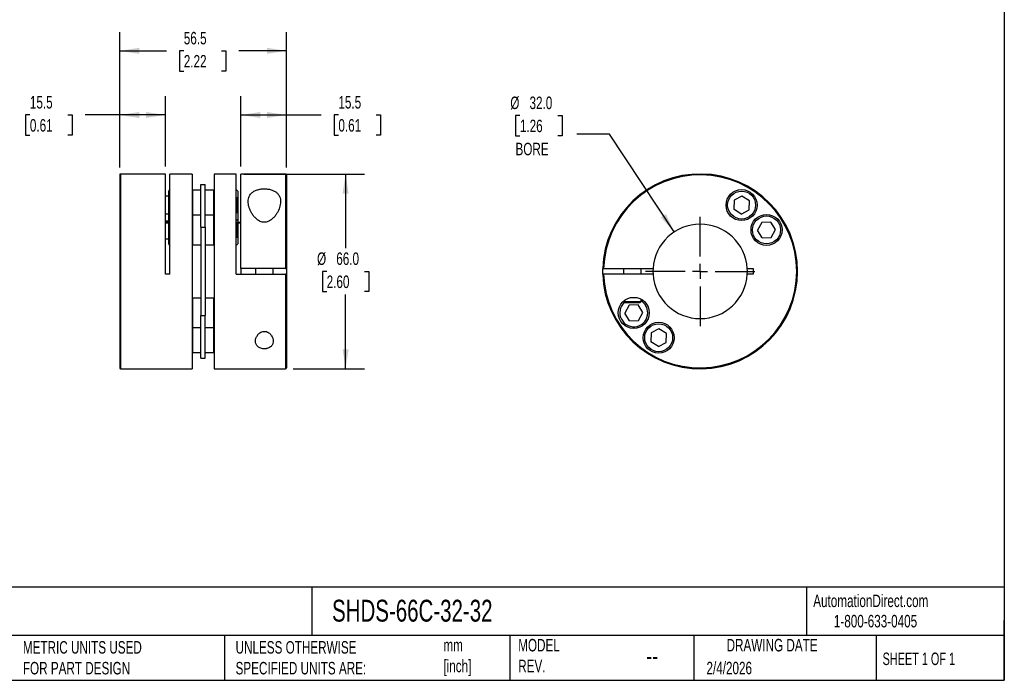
# Model space of a CAD drawing. Header units: millimetres. Extents: x 13 to 546, y 13 to 419.
# Tile 2 of 3: x 213 to 546, y 13 to 237. Entities that reach past the tile are written whole.
import ezdxf

# ---------------------------------------------------------------- set-up
doc = ezdxf.new("R2010")
doc.units = ezdxf.units.MM
doc.header["$LTSCALE"] = 2
doc.linetypes.add('SLD-Center', pattern=[19.05, 15.24, -1.27, 1.27, -1.27])
doc.linetypes.add('SLD-Solid', pattern=[0])
doc.layers.add('CENTER', color=40, linetype='SLD-Center')
doc.layers.add('DIMENSIONS', color=140, linetype='SLD-Solid', lineweight=25)
doc.layers.add('TEXT', color=140, linetype='SLD-Solid', lineweight=25)
doc.styles.add('SLDTEXTSTYLE0', font='TXT', dxfattribs={"width": 0.7})
doc.styles.add('SLDTEXTSTYLE1', font='TXT', dxfattribs={"width": 0.65})
doc.dimstyles.new('SLDDIMSTYLE0', dxfattribs={"dimtxt": 4.316016, "dimasz": 6.604, "dimexe": 0, "dimexo": 0.0625, "dimgap": 1.079004, "dimtad": 0, "dimtih": 1, "dimtoh": 1, "dimdec": 1, "dimrnd": 1e-09, "dimzin": 12, "dimdsep": 46, "dimtxsty": 'SLDTEXTSTYLE0', "dimsah": 1, "dimcen": 0.09, "dimadec": 0, "dimazin": 3, "dimtfac": 1, "dimtdec": 1, "dimtofl": 0, "dimtmove": 0, "dimatfit": 3, "dimfxl": 0, "dimfrac": 2, "dimtolj": 1, "dimtzin": 12, "dimarcsym": 0})
doc.dimstyles.new('SLDDIMSTYLE1', dxfattribs={"dimtxt": 4.316016, "dimasz": 6.604, "dimexe": 0, "dimexo": 0.0625, "dimgap": 1.079004, "dimtad": 0, "dimtih": 1, "dimtoh": 1, "dimdec": 1, "dimrnd": 1e-09, "dimzin": 4, "dimdsep": 46, "dimtxsty": 'SLDTEXTSTYLE0', "dimsah": 1, "dimcen": 0.09, "dimadec": 0, "dimazin": 1, "dimtfac": 1, "dimtdec": 1, "dimtofl": 0, "dimtmove": 0, "dimatfit": 3, "dimfxl": 0, "dimfrac": 2, "dimtolj": 1, "dimtzin": 12, "dimarcsym": 0})
doc.dimstyles.new('SLDDIMSTYLE2', dxfattribs={"dimtxt": 4.316016, "dimasz": 6.604, "dimexe": 0, "dimexo": 0.0625, "dimgap": 1.079004, "dimtad": 0, "dimtih": 1, "dimtoh": 1, "dimdec": 1, "dimrnd": 1e-09, "dimzin": 4, "dimdsep": 46, "dimtxsty": 'SLDTEXTSTYLE0', "dimsah": 1, "dimcen": 0, "dimadec": 0, "dimazin": 1, "dimtfac": 1, "dimtdec": 1, "dimtofl": 0, "dimtmove": 0, "dimatfit": 3, "dimfxl": 0, "dimfrac": 2, "dimtolj": 1, "dimtzin": 12, "dimarcsym": 0})

# ---------------------------------------------------------------- blocks, each defined once
blk = doc.blocks.new('_D')
at = {"layer": 'DIMENSIONS'}
for p, q in [((246.49, 186.52), (246.49, 210.63)), ((261.99, 186.82), (261.99, 210.63)), ((216.08, 204.28), (214.63, 204.28)), ((214.63, 204.28), (214.63, 197.42)), ((228.91, 204.28), (230.36, 204.28)), ((230.36, 204.28), (230.36, 197.42)), ((246.49, 204.28), (234.76, 204.28)), ((261.99, 204.28), (246.49, 204.28)), ((214.63, 197.42), (216.08, 197.42)), ((230.36, 197.42), (228.91, 197.42))]:
    blk.add_line(p, q, dxfattribs=at)
for points in [[(246.49, 204.28), (253.1, 203.26), (253.1, 205.29)], [(261.99, 204.28), (255.39, 205.29), (255.39, 203.26)]]:
    blk.add_solid(points, dxfattribs=at)
at = {"layer": 'DIMENSIONS', "char_height": 4.233, "attachment_point": 1, "style": 'SLDTEXTSTYLE0'}
for s, insert in [('15.5', (216.08, 210.7)), ('0.61', (216.08, 202.87))]:
    blk.add_mtext(s, dxfattribs=dict(at, insert=insert))
blk = doc.blocks.new('_D_1')
at = {"layer": 'DIMENSIONS'}
for p, q in [((287.49, 186.82), (287.49, 210.63)), ((302.99, 186.52), (302.99, 210.63)), ((287.49, 204.28), (302.99, 204.28)), ((302.99, 204.28), (314.72, 204.28)), ((320.57, 204.28), (319.12, 204.28)), ((319.12, 204.28), (319.12, 197.42)), ((333.4, 204.28), (334.85, 204.28)), ((334.85, 204.28), (334.85, 197.42)), ((319.12, 197.42), (320.57, 197.42)), ((334.85, 197.42), (333.4, 197.42))]:
    blk.add_line(p, q, dxfattribs=at)
for points in [[(287.49, 204.28), (294.1, 203.26), (294.1, 205.29)], [(302.99, 204.28), (296.39, 205.29), (296.39, 203.26)]]:
    blk.add_solid(points, dxfattribs=at)
at = {"layer": 'DIMENSIONS', "char_height": 4.233, "attachment_point": 1, "style": 'SLDTEXTSTYLE0'}
for s, insert in [('15.5', (320.57, 210.7)), ('0.61', (320.57, 202.87))]:
    blk.add_mtext(s, dxfattribs=dict(at, insert=insert))
blk = doc.blocks.new('_D_2')
at = {"layer": 'DIMENSIONS'}
for p, q in [((246.49, 186.52), (246.49, 232.36)), ((302.99, 186.52), (302.99, 232.36)), ((246.49, 226.01), (262.36, 226.01)), ((268.21, 226.01), (266.76, 226.01)), ((266.76, 226.01), (266.76, 219.15)), ((281.03, 226.01), (282.48, 226.01)), ((282.48, 226.01), (282.48, 219.15)), ((302.99, 226.01), (286.88, 226.01)), ((266.76, 219.15), (268.21, 219.15)), ((282.48, 219.15), (281.03, 219.15))]:
    blk.add_line(p, q, dxfattribs=at)
for points in [[(246.49, 226.01), (253.1, 225), (253.1, 227.03)], [(302.99, 226.01), (296.39, 227.03), (296.39, 225)]]:
    blk.add_solid(points, dxfattribs=at)
at = {"layer": 'DIMENSIONS', "char_height": 4.233, "attachment_point": 1, "style": 'SLDTEXTSTYLE0'}
for s, insert in [('56.5', (268.21, 232.44)), ('2.22', (268.21, 224.61))]:
    blk.add_mtext(s, dxfattribs=dict(at, insert=insert))
blk = doc.blocks.new('_D_3')
at = {"layer": 'DIMENSIONS'}
for p, q in [((288.53, 184.28), (329.36, 184.28)), ((323.01, 184.28), (323.01, 159.1)), ((316.6, 151.28), (315.15, 151.28)), ((315.15, 151.28), (315.15, 144.42)), ((329.42, 151.28), (330.87, 151.28)), ((330.87, 151.28), (330.87, 144.42)), ((315.15, 144.42), (316.6, 144.42)), ((323.01, 118.28), (323.01, 143.45)), ((330.87, 144.42), (329.42, 144.42)), ((305.23, 118.28), (329.36, 118.28))]:
    blk.add_line(p, q, dxfattribs=at)
for points in [[(323.01, 184.28), (321.99, 177.67), (324.02, 177.67)], [(323.01, 118.28), (324.02, 124.88), (321.99, 124.88)]]:
    blk.add_solid(points, dxfattribs=at)
at = {"layer": 'DIMENSIONS', "char_height": 4.233, "attachment_point": 1, "style": 'SLDTEXTSTYLE0'}
for s, insert in [('%%c', (313.34, 157.7)), ('66.0', (319.85, 157.7)), ('2.60', (316.6, 149.87))]:
    blk.add_mtext(s, dxfattribs=dict(at, insert=insert))
blk = doc.blocks.new('_D_4')
at = {"layer": 'DIMENSIONS'}
for p, q in [((382.04, 204.09), (380.59, 204.09)), ((380.59, 204.09), (380.59, 197.23)), ((394.86, 204.09), (396.31, 204.09)), ((396.31, 204.09), (396.31, 197.23)), ((380.59, 197.23), (382.04, 197.23)), ((396.31, 197.23), (394.86, 197.23)), ((412.41, 197.82), (401.3, 197.82)), ((434.28, 164.64), (412.41, 197.82))]:
    blk.add_line(p, q, dxfattribs=at)
blk.add_solid([(434.28, 164.64), (431.5, 170.71), (429.8, 169.59)], dxfattribs=at)
at = {"layer": 'DIMENSIONS', "char_height": 4.233, "attachment_point": 1, "style": 'SLDTEXTSTYLE0'}
for s, insert in [('%%c', (378.78, 210.51)), ('32.0', (385.3, 210.51)), ('1.26', (382.04, 202.69)), ('BORE', (380.55, 194.86))]:
    blk.add_mtext(s, dxfattribs=dict(at, insert=insert))
blk = doc.blocks.new('SW_CENTERMARKSYMBOL_0')
at = {"layer": 'CENTER', "color": 0}
for p, q in [((0, 5.08), (0, 18.54)), ((-5.08, 0), (-18.54, 0)), ((0, 0), (-2.54, 0)), ((0, 0), (0, 2.54)), ((0, 0), (0, -2.54)), ((0, 0), (2.54, 0)), ((5.08, 0), (18.54, 0)), ((0, -5.08), (0, -18.54))]:
    blk.add_line(p, q, dxfattribs=at)

msp = doc.modelspace()

# ---------------------------------------------------------------- linework, layer by layer
for p, q in [((246.49, 183.98), (246.49, 118.58)), ((261.99, 184.28), (246.79, 184.28)), ((246.79, 184.28), (246.79, 118.28)), ((261.99, 150.28), (261.99, 184.28)), ((270.99, 184.28), (263.49, 184.28)), ((263.49, 150.28), (263.49, 184.28)), ((270.99, 184.28), (270.99, 118.28)), ((285.99, 184.28), (278.49, 184.28)), ((278.49, 184.28), (278.49, 118.28)), ((285.99, 150.28), (285.99, 184.28)), ((302.69, 184.28), (287.49, 184.28)), ((287.49, 152.28), (287.49, 184.28)), ((302.69, 184.28), (302.69, 152.28)), ((302.99, 183.98), (302.99, 152.28)), ((273.99, 166.21), (273.99, 180.71)), ((273.99, 180.71), (275.49, 180.71)), ((275.49, 166.21), (275.49, 180.71)), ((262.99, 176.75), (261.99, 176.75)), ((263.49, 178.98), (262.99, 178.48)), ((262.99, 178.48), (262.99, 170.05)), ((271.19, 178.75), (270.99, 178.55)), ((273.99, 178.75), (271.19, 178.75)), ((271.19, 178.75), (271.19, 170.32)), ((278.29, 178.75), (275.49, 178.75)), ((278.49, 178.55), (278.29, 178.75)), ((278.29, 178.75), (278.29, 170.32)), ((286.49, 178.48), (285.99, 178.98)), ((286.49, 178.48), (286.49, 176)), ((457.24, 176.78), (454.56, 175.36)), ((459.81, 175.17), (457.24, 176.78)), ((286.24, 176.25), (285.99, 176.25)), ((286.49, 176), (286.24, 176.25)), ((286.24, 176.25), (286.24, 171.25)), ((286.49, 176), (286.49, 171.5)), ((454.56, 175.36), (454.45, 172.33)), ((459.7, 172.14), (459.81, 175.17)), ((261.99, 170.75), (262.99, 170.75)), ((263.49, 170.55), (262.99, 170.05)), ((271.19, 170.32), (270.99, 170.12)), ((273.99, 170.32), (271.19, 170.32)), ((271.19, 170.32), (271.19, 160.32)), ((278.29, 170.32), (275.49, 170.32)), ((278.49, 170.12), (278.29, 170.32)), ((278.29, 170.32), (278.29, 160.32)), ((285.99, 171.25), (286.24, 171.25)), ((286.24, 171.25), (286.49, 171.5)), ((286.49, 171.5), (286.49, 169.03)), ((457.02, 170.72), (454.45, 172.33)), ((457.02, 170.72), (459.7, 172.14)), ((262.99, 168.32), (261.99, 168.32)), ((262.99, 167.88), (261.99, 167.88)), ((261.99, 167.68), (262.99, 167.68)), ((262.99, 170.05), (262.99, 160.6)), ((285.99, 168.53), (286.49, 169.03)), ((287.49, 167.88), (285.99, 167.88)), ((286.24, 167.82), (285.99, 167.82)), ((286.49, 167.57), (286.24, 167.82)), ((286.24, 167.82), (286.24, 162.82)), ((286.38, 167.68), (287.49, 167.68)), ((286.49, 169.03), (286.49, 167.88)), ((286.49, 167.68), (286.49, 167.57)), ((286.49, 167.57), (286.49, 163.07)), ((463.95, 167.89), (462.53, 165.21)), ((466.98, 168), (463.95, 167.89)), ((468.59, 165.43), (466.98, 168)), ((273.99, 166.21), (273.99, 136.35)), ((273.99, 166.21), (275.49, 166.21)), ((275.49, 166.21), (275.49, 136.35)), ((464.14, 162.64), (462.53, 165.21)), ((467.17, 162.75), (468.59, 165.43)), ((261.99, 162.32), (262.99, 162.32)), ((262.99, 160.6), (263.49, 160.1)), ((270.99, 160.52), (271.19, 160.32)), ((271.19, 160.32), (273.99, 160.32)), ((275.49, 160.32), (278.29, 160.32)), ((278.29, 160.32), (278.49, 160.52)), ((285.99, 162.82), (286.24, 162.82)), ((285.99, 160.1), (286.49, 160.6)), ((286.24, 162.82), (286.49, 163.07)), ((286.49, 163.07), (286.49, 160.6)), ((464.14, 162.64), (467.17, 162.75)), ((263.49, 150.28), (261.99, 150.28)), ((285.99, 150.28), (302.69, 150.28)), ((302.69, 152.28), (287.49, 152.28)), ((287.49, 152.28), (287.49, 150.28)), ((292.49, 152.28), (292.49, 150.28)), ((298.49, 150.28), (298.49, 152.28)), ((302.69, 150.28), (302.69, 118.28)), ((302.99, 152.28), (302.99, 150.28)), ((302.99, 150.28), (302.99, 118.58)), ((410.4, 152.28), (427.12, 152.28)), ((427.12, 150.28), (410.4, 150.28)), ((417.09, 152.28), (417.09, 150.28)), ((423.09, 150.28), (423.09, 152.28)), ((459.06, 152.28), (461.09, 152.28)), ((461.09, 150.28), (459.06, 150.28)), ((461.09, 152.28), (461.09, 150.28)), ((271.19, 142.23), (270.99, 142.03)), ((273.99, 142.23), (271.19, 142.23)), ((271.19, 142.23), (271.19, 132.23)), ((278.29, 142.23), (275.49, 142.23)), ((278.49, 142.03), (278.29, 142.23)), ((278.29, 142.23), (278.29, 132.23)), ((417.09, 141.12), (417.09, 141.08)), ((417.09, 141.08), (417.39, 140.78)), ((417.09, 141.08), (423.09, 141.08)), ((417.39, 140.78), (422.79, 140.78)), ((422.79, 140.78), (423.09, 141.08)), ((423.09, 141.08), (423.09, 141.87)), ((419.01, 139.8), (417.58, 137.13)), ((419.19, 134.56), (417.58, 137.13)), ((422.04, 139.91), (419.01, 139.8)), ((423.64, 137.34), (422.04, 139.91)), ((422.22, 134.66), (423.64, 137.34)), ((273.99, 136.35), (275.49, 136.35)), ((273.99, 121.85), (273.99, 136.35)), ((275.49, 121.85), (275.49, 136.35)), ((419.19, 134.56), (422.22, 134.66)), ((270.99, 132.43), (271.19, 132.23)), ((271.19, 132.23), (273.99, 132.23)), ((271.19, 132.23), (271.19, 123.8)), ((275.49, 132.23), (278.29, 132.23)), ((278.29, 132.23), (278.49, 132.43)), ((278.29, 132.23), (278.29, 123.8)), ((426.47, 130.41), (426.37, 127.38)), ((429.15, 131.83), (426.47, 130.41)), ((431.72, 130.23), (429.15, 131.83)), ((431.61, 127.2), (431.72, 130.23)), ((428.94, 125.77), (426.37, 127.38)), ((428.94, 125.77), (431.61, 127.2)), ((270.99, 124), (271.19, 123.8)), ((271.19, 123.8), (273.99, 123.8)), ((275.49, 123.8), (278.29, 123.8)), ((278.29, 123.8), (278.49, 124)), ((273.99, 121.85), (275.49, 121.85)), ((246.79, 118.28), (270.99, 118.28)), ((278.49, 118.28), (302.69, 118.28))]:
    msp.add_line(p, q)
at = {"flags": 128}
for points in [[(410.1, 150.28), (410.09, 151.85), (410.1, 152.28)], [(427.12, 152.28), (427.09, 151.39), (427.12, 150.28)], [(459.06, 150.28), (459.09, 151.39), (459.06, 152.28)]]:
    msp.add_lwpolyline(points, dxfattribs=at)
for centre, radius in [((457.13, 173.75), 5.25), ((457.13, 173.75), 4.73), ((465.56, 165.32), 5.25), ((465.56, 165.32), 4.73), ((420.61, 137.23), 5.25), ((429.04, 128.8), 5.25), ((429.04, 128.8), 4.73)]:
    msp.add_circle(centre, radius)
for centre, radius, start, end in [((246.79, 183.98), 0.3, 90, 180), ((302.69, 183.98), 0.3, 0, 90), ((443.09, 151.28), 33, 181.7365, 178.2635), ((443.09, 151.28), 32.7, 181.7524, 178.2476), ((443.09, 151.28), 16, 3.5833, 176.4167), ((443.09, 151.28), 16, 183.5833, 356.4167), ((420.61, 137.23), 4.73, 131.4259, 0), ((420.61, 137.23), 4.73, 0, 58.4364), ((246.79, 118.58), 0.3, 180, 270), ((302.69, 118.58), 0.3, 270, 0)]:
    msp.add_arc(centre, radius, start, end)
for points, knots in [([(289.99, 174.94), (289.99, 174.32), (290.1, 173.69), (290.4, 172.72), (290.52, 172.39), (290.81, 171.74), (290.97, 171.41), (291.34, 170.78), (291.55, 170.46), (292.03, 169.85), (292.29, 169.55), (292.72, 169.13), (292.88, 168.99), (293.2, 168.74), (293.37, 168.61), (293.74, 168.39), (293.92, 168.29), (294.32, 168.12), (294.53, 168.05), (294.96, 167.95), (295.18, 167.92), (295.63, 167.91), (295.85, 167.93), (296.29, 168), (296.5, 168.07), (296.91, 168.22), (297.1, 168.31), (297.47, 168.53), (297.65, 168.64), (297.99, 168.89), (298.14, 169.03), (298.59, 169.44), (298.86, 169.74), (299.35, 170.35), (299.56, 170.66), (299.95, 171.3), (300.12, 171.63), (300.57, 172.6), (300.78, 173.25), (300.95, 174.21), (300.98, 174.52), (301, 175.15), (300.98, 175.45), (300.87, 176.04), (300.79, 176.32), (300.56, 176.88), (300.41, 177.14), (300.03, 177.63), (299.8, 177.86), (299.4, 178.17), (299.26, 178.27), (298.95, 178.45), (298.79, 178.54), (298.28, 178.78), (297.9, 178.91), (297.09, 179.12), (296.66, 179.19), (296, 179.24), (295.78, 179.25), (295.34, 179.26), (295.11, 179.25), (294.68, 179.22), (294.45, 179.2), (294.02, 179.13), (293.82, 179.09), (293.41, 179), (293.22, 178.94), (292.83, 178.82), (292.65, 178.75), (292.13, 178.52), (291.82, 178.34), (291.4, 178.03), (291.27, 177.93), (291.04, 177.7), (290.93, 177.59), (290.63, 177.22), (290.47, 176.97), (290.1, 176.15), (289.99, 175.56), (289.99, 174.94)], [0, 0, 0, 0, 0.0625, 0.0625, 0.09375, 0.09375, 0.125, 0.125, 0.15625, 0.15625, 0.1875, 0.1875, 0.203125, 0.203125, 0.21875, 0.21875, 0.234375, 0.234375, 0.25, 0.25, 0.265625, 0.265625, 0.28125, 0.28125, 0.296875, 0.296875, 0.3125, 0.3125, 0.328125, 0.328125, 0.34375, 0.34375, 0.375, 0.375, 0.40625, 0.40625, 0.4375, 0.4375, 0.5, 0.5, 0.53125, 0.53125, 0.5625, 0.5625, 0.59375, 0.59375, 0.625, 0.625, 0.65625, 0.65625, 0.671875, 0.671875, 0.6875, 0.6875, 0.71875, 0.71875, 0.75, 0.75, 0.765625, 0.765625, 0.78125, 0.78125, 0.796875, 0.796875, 0.8125, 0.8125, 0.828125, 0.828125, 0.84375, 0.84375, 0.875, 0.875, 0.890625, 0.890625, 0.90625, 0.90625, 0.9375, 0.9375, 1, 1, 1, 1]), ([(302.69, 152.28), (302.77, 152.28), (302.85, 152.28), (302.96, 152.28), (302.99, 152.28), (302.99, 152.28)], [0, 0, 0, 0, 0.5, 0.5, 1, 1, 1, 1]), ([(302.99, 150.28), (302.99, 150.28), (302.96, 150.28), (302.85, 150.28), (302.77, 150.28), (302.69, 150.28)], [0, 0, 0, 0, 0.5, 0.5, 1, 1, 1, 1]), ([(410.1, 152.28), (410.1, 152.28), (410.13, 152.28), (410.25, 152.28), (410.32, 152.28), (410.4, 152.28)], [0, 0, 0, 0, 0.5, 0.5, 1, 1, 1, 1]), ([(410.4, 150.28), (410.32, 150.28), (410.25, 150.28), (410.13, 150.28), (410.1, 150.28), (410.1, 150.28)], [0, 0, 0, 0, 0.5, 0.5, 1, 1, 1, 1]), ([(292.49, 127.61), (292.49, 127.28), (292.55, 126.95), (292.8, 126.35), (293, 126.06), (293.4, 125.69), (293.56, 125.57), (293.91, 125.37), (294.11, 125.28), (294.53, 125.14), (294.75, 125.09), (295.22, 125.03), (295.46, 125.02), (295.82, 125.04), (295.94, 125.05), (296.17, 125.09), (296.28, 125.11), (296.61, 125.19), (296.82, 125.26), (297.2, 125.44), (297.38, 125.54), (297.68, 125.77), (297.82, 125.9), (298.04, 126.17), (298.14, 126.31), (298.3, 126.61), (298.36, 126.76), (298.49, 127.23), (298.51, 127.56), (298.46, 128.06), (298.43, 128.23), (298.34, 128.57), (298.29, 128.74), (298.07, 129.24), (297.88, 129.56), (297.49, 130.02), (297.35, 130.17), (297.03, 130.43), (296.84, 130.56), (296.55, 130.71), (296.44, 130.76), (296.23, 130.84), (296.12, 130.87), (295.89, 130.92), (295.77, 130.94), (295.53, 130.96), (295.41, 130.96), (295.05, 130.93), (294.82, 130.87), (294.39, 130.7), (294.19, 130.59), (293.84, 130.35), (293.68, 130.21), (293.39, 129.91), (293.27, 129.76), (292.94, 129.29), (292.77, 128.95), (292.55, 128.28), (292.49, 127.95), (292.49, 127.61)], [0, 0, 0, 0, 0.0625, 0.0625, 0.125, 0.125, 0.15625, 0.15625, 0.1875, 0.1875, 0.21875, 0.21875, 0.25, 0.25, 0.265625, 0.265625, 0.28125, 0.28125, 0.3125, 0.3125, 0.34375, 0.34375, 0.375, 0.375, 0.40625, 0.40625, 0.4375, 0.4375, 0.5, 0.5, 0.53125, 0.53125, 0.5625, 0.5625, 0.625, 0.625, 0.65625, 0.65625, 0.6875, 0.6875, 0.703125, 0.703125, 0.71875, 0.71875, 0.734375, 0.734375, 0.75, 0.75, 0.78125, 0.78125, 0.8125, 0.8125, 0.84375, 0.84375, 0.875, 0.875, 0.9375, 0.9375, 1, 1, 1, 1])]:
    msp.add_open_spline(points, degree=3, knots=knots)
at = {"layer": 'TEXT'}
for p, q in [((546.1, 419.1), (546.1, 12.7)), ((546.1, 44.25), (12.7, 44.25)), ((311.52, 44.25), (311.52, 27.94)), ((479.15, 44.25), (479.15, 27.94)), ((546.1, 12.7), (546.1, 33.02)), ((546.1, 27.94), (12.7, 27.94)), ((282, 27.94), (282, 12.7)), ((378.6, 27.94), (378.6, 12.7)), ((440.93, 27.94), (440.93, 12.7)), ((502.7, 27.94), (502.7, 12.7)), ((12.7, 12.7), (546.1, 12.7))]:
    msp.add_line(p, q, dxfattribs=at)

# ---------------------------------------------------------------- block references
at = {"layer": 'CENTER'}
msp.add_blockref('SW_CENTERMARKSYMBOL_0', (443.09, 151.28), dxfattribs=at)

# ---------------------------------------------------------------- texts
at = {"layer": 'TEXT'}
for s, insert, char_height, attachment_point, style in [('SHDS-66C-32-32', (318.42, 40), 7.4083, 1, 'SLDTEXTSTYLE0'), ('AutomationDirect.com', (481.39, 41.75), 4.2333, 1, 'SLDTEXTSTYLE0'), ('1-800-633-0405', (488.38, 34.87), 4.2333, 1, 'SLDTEXTSTYLE0'), ('MODEL ^JREV.', (381.47, 26.73), 4.2333, 1, 'SLDTEXTSTYLE0'), ('DRAWING DATE', (467.45, 26.73), 4.2333, 2, 'SLDTEXTSTYLE0'), ('METRIC UNITS USED ^JFOR PART DESIGN', (213.71, 25.99), 4.2333, 1, 'SLDTEXTSTYLE0'), ('UNLESS OTHERWISE ^JSPECIFIED UNITS ARE:', (285.74, 25.99), 4.2333, 1, 'SLDTEXTSTYLE0'), ('mm^J[inch]', (356.13, 26.72), 4.233, 1, 'SLDTEXTSTYLE0'), ('--', (424.86, 24.15), 6.35, 1, 'SLDTEXTSTYLE0'), ('SHEET 1 OF 1', (504.88, 22.1), 4.2333, 1, 'SLDTEXTSTYLE1'), ('2/4/2026', (445.23, 18.98), 4.233, 1, 'SLDTEXTSTYLE0')]:
    msp.add_mtext(s, dxfattribs=dict(at, insert=insert, char_height=char_height, attachment_point=attachment_point, style=style))

# ---------------------------------------------------------------- dimensions: what is measured, and where the dimension line sits
at = {"layer": 'DIMENSIONS'}
for base, p1, p2, picture, middle in [((246.49, 226.01), (302.99, 183.98), (246.49, 183.98), '_D_2', (274.62, 226.01)), ((246.49, 204.28), (261.99, 184.28), (246.49, 183.98), '_D', (222.5, 204.28)), ((302.99, 204.28), (287.49, 184.28), (302.99, 183.98), '_D_1', (326.99, 204.28))]:
    dim = msp.add_linear_dim(base=base, p1=p1, p2=p2, dimstyle='SLDDIMSTYLE0', dxfattribs=at)
    dim.commit()
    dim.dimension.update_dxf_attribs({"geometry": picture, "text_midpoint": middle, "dimtype": 160})
dim = msp.add_diameter_dim_2p(p1=(451.89, 137.92), p2=(434.28, 164.64), text='<>\\PBORE', dimstyle='SLDDIMSTYLE2', dxfattribs=at)
dim.commit()
dim.dimension.update_dxf_attribs({"geometry": '_D_4', "text_midpoint": (388.45, 200.05), "dimtype": 163})
dim = msp.add_linear_dim(base=(323.01, 118.28), p1=(285.99, 184.28), p2=(302.69, 118.28), angle=90, text='%%c<>', dimstyle='SLDDIMSTYLE1', dxfattribs=at)
dim.commit()
dim.dimension.update_dxf_attribs({"geometry": '_D_3', "text_midpoint": (323.01, 151.28), "dimtype": 160})

doc.saveas('drawing.dxf')
